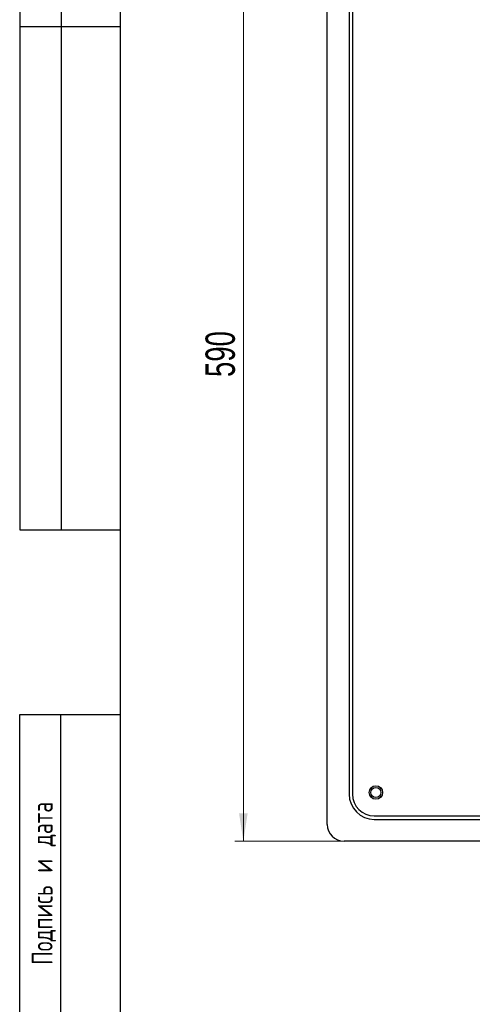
# Model space of a CAD drawing. Header units: millimetres. Extents: x 8 to 415, y 1 to 292.
# Tile 2 of 8: x 8 to 62, y 115 to 233. Entities that reach past the tile are written whole.
import ezdxf

# ---------------------------------------------------------------- set-up
doc = ezdxf.new("R2010")
doc.units = ezdxf.units.MM
doc.styles.add('SLDTEXTSTYLE0', font='TXT', dxfattribs={"width": 0.7, "bigfont": 'bigfont'})
doc.styles.add('SLDTEXTSTYLE1', font='TXT', dxfattribs={"width": 0.7})
doc.dimstyles.new('SLDDIMSTYLE0', dxfattribs={"dimtxt": 3.5, "dimasz": 3.302, "dimexe": 0, "dimexo": 0.0625, "dimgap": 0.875, "dimtad": 2, "dimlfac": 5, "dimrnd": 1e-09, "dimzin": 12, "dimdsep": 46, "dimtxsty": 'SLDTEXTSTYLE1', "dimsah": 1, "dimcen": 0.09, "dimadec": 0, "dimazin": 3, "dimtfac": 1, "dimtdec": 3, "dimtofl": 0, "dimtmove": 0, "dimatfit": 3, "dimfxl": 0, "dimfrac": 2, "dimtolj": 1, "dimtzin": 12, "dimarcsym": 0})

# ---------------------------------------------------------------- blocks, each defined once
blk = doc.blocks.new('_D_1')
at = {"color": 7, "linetype": 'Continuous', "lineweight": 0}
for p, q in [((46.65, 252.89), (33.65, 252.89)), ((34.65, 252.89), (34.65, 134.89)), ((46.65, 134.89), (33.65, 134.89))]:
    blk.add_line(p, q, dxfattribs=at)
at = {"color": 7, "linetype": 'Continuous', "lineweight": 18}
for points in [[(34.65, 252.89), (34.14, 249.59), (35.16, 249.59)], [(34.65, 134.89), (35.16, 138.19), (34.14, 138.19)]]:
    blk.add_solid(points, dxfattribs=at)
at = {"color": 7, "linetype": 'Continuous', "lineweight": 18, "insert": (30.14, 190.21), "char_height": 3.5, "attachment_point": 1, "rotation": 90, "style": 'SLDTEXTSTYLE1'}
blk.add_mtext('590', dxfattribs=at)

msp = doc.modelspace()

# ---------------------------------------------------------------- linework, layer by layer
at = {"color": 7, "linetype": 'Continuous', "lineweight": 25}
for p, q in [((8, 292.0001), (8, 172.0001)), ((13, 172.0001), (13, 292.0001)), ((20, 172.0001), (20, 292.0001)), ((20, 5), (20, 292)), ((44.6478, 136.8895), (44.6478, 250.8895)), ((47.2478, 247.2895), (47.2478, 140.4895)), ((47.6478, 247.2895), (47.6478, 140.4895)), ((8, 232.0001), (20, 232.0001)), ((8, 172.0001), (20, 172.0001)), ((8, 5), (8, 150.0001)), ((8, 150.0001), (20, 150.0001)), ((12.8784, 150.0001), (12.8784, 5.0001)), ((20, 5), (20, 150.0001)), ((50.2478, 137.8895), (157.0478, 137.8895)), ((50.2478, 137.4895), (157.0478, 137.4895)), ((160.6478, 134.8895), (46.6478, 134.8895))]:
    msp.add_line(p, q, dxfattribs=at)
for radius in [0.8, 0.8, 0.6]:
    msp.add_circle((50.4478, 140.6895), radius, dxfattribs=at)
for centre, radius in [((50.2478, 140.4895), 3), ((50.2478, 140.4895), 2.6), ((46.6478, 136.8895), 2)]:
    msp.add_arc(centre, radius, 180, 270, dxfattribs=at)

# ---------------------------------------------------------------- texts
at = {"color": 7, "linetype": 'Continuous', "lineweight": 0, "insert": (9.4236, 120.1521), "char_height": 2.5, "attachment_point": 1, "rotation": 90, "style": 'SLDTEXTSTYLE0'}
msp.add_mtext('Подпись и дата', dxfattribs=at)

# ---------------------------------------------------------------- dimensions: what is measured, and where the dimension line sits
at = {"color": 7, "linetype": 'Continuous', "lineweight": 18}
dim = msp.add_linear_dim(base=(34.6478, 134.8895), p1=(46.6478, 252.8895), p2=(46.6478, 134.8895), angle=90, dimstyle='SLDDIMSTYLE0', dxfattribs=at)
dim.commit()
dim.dimension.update_dxf_attribs({"geometry": '_D_1', "text_midpoint": (34.6478, 193.8895), "dimtype": 160})

doc.saveas('drawing.dxf')
